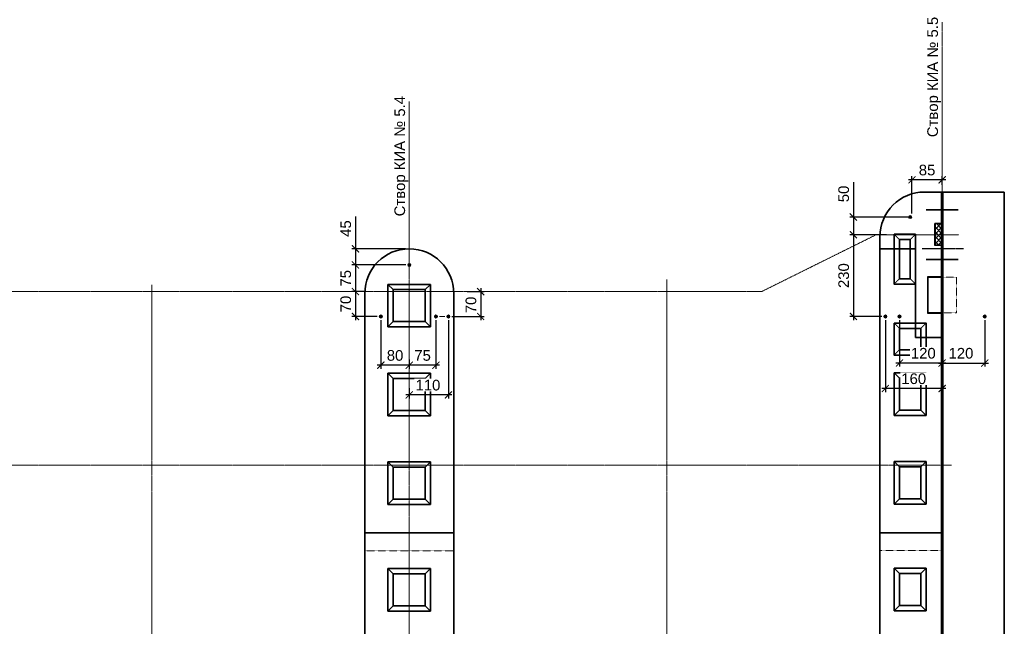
# Model space of a CAD drawing. Header units: millimetres. Extents: x 95890 to 282331, y -102171 to 66892.
# Tile 6 of 20: x 141839 to 169555, y -79646 to -62564. Entities that reach past the tile are written whole.
import ezdxf
from ezdxf.lldxf.tags import DXFTag

# ---------------------------------------------------------------- set-up
doc = ezdxf.new("R2010")
doc.units = ezdxf.units.MM
doc.header["$PDMODE"] = 33
doc.header["$PDSIZE"] = 10
for name, pattern in [('( Hidden )', [0.375, 0.25, -0.125]), ('ACAD_ISO02W100', [15, 12, -3]), ('HIDDEN', [9.525, 6.35, -3.175]), ('осевая', [50.8, 31.75, -6.35, 6.35, -6.35])]:
    doc.linetypes.add(name, pattern=pattern)
for name, color, linetype, lineweight in [('Dim', 7, 'Continuous', 25), ('Бетон', 7, 'Continuous', 50), ('Блоки', 4, 'ACAD_ISO02W100', 35), ('выданая позиция', 151, '( Hidden )', 20), ('ГТО-2_Размеры', 7, 'Continuous', 15), ('Металл', 1, 'Continuous', 25), ('Отдел_Заглавные надписи', 7, 'Continuous', 30), ('шпона в плане', 1, 'Крестик 2', 50)]:
    doc.layers.add(name, color=color, linetype=linetype, lineweight=lineweight)
for name, color, linetype in [('ГП_Штриховки', 7, 'Continuous'), ('Оси', 1, 'осевая'), ('Размеры', 7, 'Continuous'), ('Штриховка', 254, 'Continuous')]:
    doc.layers.add(name, color=color, linetype=linetype)
doc.styles.add('MOSOBL (isocpeur)', font='isocpeur.ttf')
doc.styles.add('ГТО-2', font='arial.ttf')
doc.styles.add('Рогун1', font='arial.ttf')
tags = doc.linetypes.add('Крестик 2', pattern='A,5,-2,["xx",MOSOBL (isocpeur),S=2,R=0,X=-1.5,Y=-0.7],-2', length=9).pattern_tags.tags
tags[6] = DXFTag(74, 10)
doc.dimstyles.new('100 мм', dxfattribs={"dimscale": 100, "dimtxt": 3, "dimasz": 2, "dimexe": 1, "dimexo": 1, "dimgap": 1.2, "dimtad": 1, "dimdec": 1, "dimlfac": 0.1, "dimrnd": 0.0001, "dimtxsty": 'Рогун1', "dimblk": 'ARCHTICK', "dimcen": 2.5, "dimdle": 1, "dimaunit": 1, "dimadec": 1, "dimazin": 0, "dimtfac": 1, "dimtdec": 1, "dimtmove": 1, "dimatfit": 3, "dimldrblk": 'ARCHTICK', "dimfxl": 1, "dimtfill": 1, "dimarcsym": 0})

# ---------------------------------------------------------------- blocks, each defined once
blk = doc.blocks.new('Гробик')
at = {"layer": 'Блоки', "linetype": 'Continuous', "ltscale": 20}
for points in [[(112968, 50298), (112968, 49098)], [(114168, 50298), (112968, 50298)], [(114168, 49098), (114168, 50298)], [(113118, 50148), (113118, 49248)], [(114018, 50148), (113118, 50148)], [(114018, 49248), (114018, 50148)], [(112968, 49098), (114168, 49098)], [(113118, 49248), (114018, 49248)]]:
    blk.add_lwpolyline(points, dxfattribs=at)
at = {"layer": 'Блоки', "linetype": 'Continuous', "lineweight": 20, "ltscale": 20}
for points in [[(112968, 50298), (113118, 50148)], [(114168, 50298), (114018, 50148)], [(112968, 49098), (113118, 49248)], [(114168, 49098), (114018, 49248)]]:
    blk.add_lwpolyline(points, dxfattribs=at)
blk = doc.blocks.new('гробик_узкий')
at = {"layer": 'Блоки', "linetype": 'ByBlock'}
for points in [[(166455, 59104), (166455, 57904)], [(167355, 59104), (166455, 59104)], [(167355, 57904), (167355, 59104)], [(166605, 58954), (166605, 58054)], [(167205, 58954), (166605, 58954)], [(167205, 58054), (167205, 58954)], [(166605, 58054), (167205, 58054)], [(166455, 57904), (167355, 57904)]]:
    blk.add_lwpolyline(points, dxfattribs=at)
at = {"layer": 'Блоки', "linetype": 'ByBlock', "lineweight": 20}
for points in [[(166455, 59104), (166605, 58954)], [(167205, 58954), (167355, 59104)], [(166455, 57904), (166605, 58054)], [(167355, 57904), (167205, 58054)]]:
    blk.add_lwpolyline(points, dxfattribs=at)
blk = doc.blocks.new('_ArchTick')
at = {"color": 0, "linetype": 'ByBlock', "const_width": 0.15}
blk.add_lwpolyline([(-0.5, -0.5), (0.5, 0.5)], dxfattribs=at)
blk = doc.blocks.new('*D207')
at = {"layer": 'Defpoints', "color": 0, "transparency": 16777216}
for p in [(152805, -69471), (151290, -70221), (151595, -70221)]:
    blk.add_point(p, dxfattribs=at)
at = {"layer": 'ГТО-2_Размеры', "color": 0, "lineweight": -2, "transparency": 16777216}
for p, q in [((152705, -69471), (151190, -69471)), ((151290, -69371), (151290, -70321)), ((151495, -70221), (151190, -70221))]:
    blk.add_line(p, q, dxfattribs=at)
at = {"layer": 'ГТО-2_Размеры', "color": 0, "lineweight": -2, "transparency": 16777216, "xscale": 200, "yscale": 200, "zscale": 200}
for p, rotation in [((151290, -69471), 90), ((151290, -70221), 270)]:
    blk.add_blockref('_ArchTick', p, dxfattribs=dict(at, rotation=rotation))
at = {"layer": 'ГТО-2_Размеры', "color": 0, "transparency": 16777216, "insert": (151017, -69846), "char_height": 300, "attachment_point": 5, "rotation": 90, "style": 'Рогун1'}
blk.add_mtext('75', dxfattribs=at)
blk = doc.blocks.new('*D208')
at = {"layer": 'Defpoints', "color": 0, "transparency": 16777216}
for p in [(152801, -69016), (151290, -69471), (151402, -69471)]:
    blk.add_point(p, dxfattribs=at)
at = {"layer": 'ГТО-2_Размеры', "color": 0, "lineweight": -2, "transparency": 16777216}
for p, q in [((151290, -68104), (151290, -69016)), ((151290, -68916), (151290, -69571)), ((152701, -69016), (151190, -69016)), ((151302, -69471), (151190, -69471))]:
    blk.add_line(p, q, dxfattribs=at)
at = {"layer": 'ГТО-2_Размеры', "color": 0, "lineweight": -2, "transparency": 16777216, "xscale": 200, "yscale": 200, "zscale": 200}
for p, rotation in [((151290, -69016), 90), ((151290, -69471), 270)]:
    blk.add_blockref('_ArchTick', p, dxfattribs=dict(at, rotation=rotation))
at = {"layer": 'ГТО-2_Размеры', "color": 0, "transparency": 16777216, "insert": (151017, -68446), "char_height": 300, "attachment_point": 5, "rotation": 90, "style": 'Рогун1', "bg_fill": 3, "box_fill_scale": 1.1, "bg_fill_color": 256, "bg_fill_true_color": 13158600, "bg_fill_transparency": 0}
blk.add_mtext('45', dxfattribs=at)
blk = doc.blocks.new('*D216')
at = {"layer": 'Defpoints', "color": 0, "transparency": 16777216}
for p in [(151632, -70221), (151290, -70921), (152005, -70921)]:
    blk.add_point(p, dxfattribs=at)
at = {"layer": 'ГТО-2_Размеры', "color": 0, "lineweight": -2, "transparency": 16777216}
for p, q in [((151290, -70121), (151290, -71021)), ((151532, -70221), (151190, -70221)), ((151905, -70921), (151190, -70921))]:
    blk.add_line(p, q, dxfattribs=at)
at = {"layer": 'ГТО-2_Размеры', "color": 0, "lineweight": -2, "transparency": 16777216, "xscale": 200, "yscale": 200, "zscale": 200}
for p, rotation in [((151290, -70221), 90), ((151290, -70921), 270)]:
    blk.add_blockref('_ArchTick', p, dxfattribs=dict(at, rotation=rotation))
at = {"layer": 'ГТО-2_Размеры', "color": 0, "transparency": 16777216, "insert": (151017, -70571), "char_height": 300, "attachment_point": 5, "rotation": 90, "style": 'Рогун1'}
blk.add_mtext('70', dxfattribs=at)
blk = doc.blocks.new('*D217')
at = {"layer": 'Defpoints', "color": 0, "transparency": 16777216}
for p in [(152005, -70921), (152805, -72029), (152005, -72294)]:
    blk.add_point(p, dxfattribs=at)
at = {"layer": 'ГТО-2_Размеры', "color": 0, "lineweight": -2, "transparency": 16777216}
for p, q in [((152005, -71021), (152005, -72394)), ((152905, -72294), (151905, -72294)), ((152805, -72129), (152805, -72394))]:
    blk.add_line(p, q, dxfattribs=at)
at = {"layer": 'ГТО-2_Размеры', "color": 0, "lineweight": -2, "transparency": 16777216, "xscale": 200, "yscale": 200, "zscale": 200, "rotation": 180}
blk.add_blockref('_ArchTick', (152005, -72294), dxfattribs=at)
at = {"layer": 'ГТО-2_Размеры', "color": 0, "lineweight": -2, "transparency": 16777216, "xscale": 200, "yscale": 200, "zscale": 200}
blk.add_blockref('_ArchTick', (152805, -72294), dxfattribs=at)
at = {"layer": 'ГТО-2_Размеры', "color": 0, "transparency": 16777216, "insert": (152405, -72020), "char_height": 300, "attachment_point": 5, "style": 'Рогун1'}
blk.add_mtext('80', dxfattribs=at)
blk = doc.blocks.new('*D224')
at = {"layer": 'Defpoints', "color": 0, "transparency": 16777216}
for p in [(154332, -70221), (153905, -70921), (154815, -70921)]:
    blk.add_point(p, dxfattribs=at)
at = {"layer": 'ГТО-2_Размеры', "color": 0, "lineweight": -2, "transparency": 16777216}
for p, q in [((154815, -70121), (154815, -71021)), ((154432, -70221), (154915, -70221)), ((154005, -70921), (154915, -70921))]:
    blk.add_line(p, q, dxfattribs=at)
at = {"layer": 'ГТО-2_Размеры', "color": 0, "lineweight": -2, "transparency": 16777216, "xscale": 200, "yscale": 200, "zscale": 200}
for p, rotation in [((154815, -70221), 90), ((154815, -70921), 270)]:
    blk.add_blockref('_ArchTick', p, dxfattribs=dict(at, rotation=rotation))
at = {"layer": 'ГТО-2_Размеры', "color": 0, "transparency": 16777216, "insert": (154542, -70596), "char_height": 300, "attachment_point": 5, "rotation": 90, "style": 'Рогун1'}
blk.add_mtext('70', dxfattribs=at)
blk = doc.blocks.new('*D225')
at = {"layer": 'Defpoints', "color": 0, "transparency": 16777216}
for p in [(153555, -70921), (152805, -72117), (152805, -72294)]:
    blk.add_point(p, dxfattribs=at)
at = {"layer": 'ГТО-2_Размеры', "color": 0, "lineweight": -2, "transparency": 16777216}
for p, q in [((153555, -71021), (153555, -72394)), ((153655, -72294), (152705, -72294)), ((152805, -72217), (152805, -72394))]:
    blk.add_line(p, q, dxfattribs=at)
at = {"layer": 'ГТО-2_Размеры', "color": 0, "transparency": 16777216, "insert": (153180, -72021), "char_height": 300, "attachment_point": 5, "style": 'Рогун1', "bg_fill": 3, "box_fill_scale": 1.1, "bg_fill_color": 256, "bg_fill_true_color": 13158600, "bg_fill_transparency": 0}
blk.add_mtext('75', dxfattribs=at)
at = {"layer": 'ГТО-2_Размеры', "color": 0, "lineweight": -2, "transparency": 16777216, "xscale": 200, "yscale": 200, "zscale": 200, "rotation": 180}
blk.add_blockref('_ArchTick', (152805, -72294), dxfattribs=at)
at = {"layer": 'ГТО-2_Размеры', "color": 0, "lineweight": -2, "transparency": 16777216, "xscale": 200, "yscale": 200, "zscale": 200}
blk.add_blockref('_ArchTick', (153555, -72294), dxfattribs=at)
blk = doc.blocks.new('*D226')
at = {"layer": 'Defpoints', "color": 0, "transparency": 16777216}
for p in [(153905, -70921), (152805, -72843), (152805, -73130)]:
    blk.add_point(p, dxfattribs=at)
at = {"layer": 'ГТО-2_Размеры', "color": 0, "lineweight": -2, "transparency": 16777216}
for p, q in [((153905, -71021), (153905, -73230)), ((154005, -73130), (152705, -73130)), ((152805, -72943), (152805, -73230))]:
    blk.add_line(p, q, dxfattribs=at)
at = {"layer": 'ГТО-2_Размеры', "color": 0, "lineweight": -2, "transparency": 16777216, "xscale": 200, "yscale": 200, "zscale": 200}
blk.add_blockref('_ArchTick', (153905, -73130), dxfattribs=at)
at = {"layer": 'ГТО-2_Размеры', "color": 0, "transparency": 16777216, "insert": (153330, -72856), "char_height": 300, "attachment_point": 5, "style": 'Рогун1', "bg_fill": 3, "box_fill_scale": 1.1, "bg_fill_color": 256, "bg_fill_true_color": 13158600, "bg_fill_transparency": 0}
blk.add_mtext('110', dxfattribs=at)
at = {"layer": 'ГТО-2_Размеры', "color": 0, "lineweight": -2, "transparency": 16777216, "xscale": 200, "yscale": 200, "zscale": 200, "rotation": 180}
blk.add_blockref('_ArchTick', (152805, -73130), dxfattribs=at)
blk = doc.blocks.new('*D232')
at = {"layer": 'Defpoints', "color": 0, "transparency": 16777216}
for p in [(166338, -68621), (165307, -70921), (166206, -70921)]:
    blk.add_point(p, dxfattribs=at)
at = {"layer": 'ГТО-2_Размеры', "color": 0, "lineweight": -2, "transparency": 16777216}
for p, q in [((166238, -68621), (165207, -68621)), ((165307, -68521), (165307, -71021)), ((166106, -70921), (165207, -70921))]:
    blk.add_line(p, q, dxfattribs=at)
at = {"layer": 'ГТО-2_Размеры', "color": 0, "lineweight": -2, "transparency": 16777216, "xscale": 200, "yscale": 200, "zscale": 200}
for p, rotation in [((165307, -68621), 90), ((165307, -70921), 270)]:
    blk.add_blockref('_ArchTick', p, dxfattribs=dict(at, rotation=rotation))
at = {"layer": 'ГТО-2_Размеры', "color": 0, "transparency": 16777216, "insert": (165034, -69771), "char_height": 300, "attachment_point": 5, "rotation": 90, "style": 'Рогун1'}
blk.add_mtext('230', dxfattribs=at)
blk = doc.blocks.new('*D233')
at = {"layer": 'Defpoints', "color": 0, "transparency": 16777216}
for p in [(166605, -70921), (166605, -72233), (167805, -72199)]:
    blk.add_point(p, dxfattribs=at)
at = {"layer": 'ГТО-2_Размеры', "color": 0, "lineweight": -2, "transparency": 16777216}
for p, q in [((166605, -71021), (166605, -72333)), ((167905, -72233), (166505, -72233)), ((167805, -72299), (167805, -72333))]:
    blk.add_line(p, q, dxfattribs=at)
at = {"layer": 'ГТО-2_Размеры', "color": 0, "lineweight": -2, "transparency": 16777216, "xscale": 200, "yscale": 200, "zscale": 200, "rotation": 180}
blk.add_blockref('_ArchTick', (166605, -72233), dxfattribs=at)
at = {"layer": 'ГТО-2_Размеры', "color": 0, "transparency": 16777216, "insert": (167275, -71959), "char_height": 300, "attachment_point": 5, "style": 'Рогун1', "bg_fill": 3, "box_fill_scale": 1.1, "bg_fill_color": 256, "bg_fill_true_color": 13158600, "bg_fill_transparency": 0}
blk.add_mtext('120', dxfattribs=at)
at = {"layer": 'ГТО-2_Размеры', "color": 0, "lineweight": -2, "transparency": 16777216, "xscale": 200, "yscale": 200, "zscale": 200}
blk.add_blockref('_ArchTick', (167805, -72233), dxfattribs=at)
blk = doc.blocks.new('*D234')
at = {"layer": 'Defpoints', "color": 0, "transparency": 16777216}
for p in [(169005, -70921), (167805, -72199), (169005, -72233)]:
    blk.add_point(p, dxfattribs=at)
at = {"layer": 'ГТО-2_Размеры', "color": 0, "lineweight": -2, "transparency": 16777216}
for p, q in [((169005, -71021), (169005, -72333)), ((167705, -72233), (169105, -72233)), ((167805, -72299), (167805, -72333))]:
    blk.add_line(p, q, dxfattribs=at)
at = {"layer": 'ГТО-2_Размеры', "color": 0, "lineweight": -2, "transparency": 16777216, "xscale": 200, "yscale": 200, "zscale": 200}
blk.add_blockref('_ArchTick', (169005, -72233), dxfattribs=at)
at = {"layer": 'ГТО-2_Размеры', "color": 0, "transparency": 16777216, "insert": (168335, -71959), "char_height": 300, "attachment_point": 5, "style": 'Рогун1', "bg_fill": 3, "box_fill_scale": 1.1, "bg_fill_color": 256, "bg_fill_true_color": 13158600, "bg_fill_transparency": 0}
blk.add_mtext('120', dxfattribs=at)
at = {"layer": 'ГТО-2_Размеры', "color": 0, "lineweight": -2, "transparency": 16777216, "xscale": 200, "yscale": 200, "zscale": 200, "rotation": 180}
blk.add_blockref('_ArchTick', (167805, -72233), dxfattribs=at)
blk = doc.blocks.new('*D235')
at = {"layer": 'Defpoints', "color": 0, "transparency": 16777216}
for p in [(166955, -68121), (165307, -68621), (166338, -68621)]:
    blk.add_point(p, dxfattribs=at)
at = {"layer": 'ГТО-2_Размеры', "color": 0, "lineweight": -2, "transparency": 16777216}
for p, q in [((165307, -67137), (165307, -68121)), ((166855, -68121), (165207, -68121)), ((165307, -68021), (165307, -68721)), ((166238, -68621), (165207, -68621))]:
    blk.add_line(p, q, dxfattribs=at)
at = {"layer": 'ГТО-2_Размеры', "color": 0, "lineweight": -2, "transparency": 16777216, "xscale": 200, "yscale": 200, "zscale": 200}
for p, rotation in [((165307, -68121), 90), ((165307, -68621), 270)]:
    blk.add_blockref('_ArchTick', p, dxfattribs=dict(at, rotation=rotation))
at = {"layer": 'ГТО-2_Размеры', "color": 0, "transparency": 16777216, "insert": (165034, -67471), "char_height": 300, "attachment_point": 5, "rotation": 90, "style": 'Рогун1'}
blk.add_mtext('50', dxfattribs=at)
blk = doc.blocks.new('*D236')
at = {"layer": 'Defpoints', "color": 0, "transparency": 16777216}
for p in [(166955, -67073), (167805, -67317), (166955, -68121)]:
    blk.add_point(p, dxfattribs=at)
at = {"layer": 'ГТО-2_Размеры', "color": 0, "lineweight": -2, "transparency": 16777216}
for p, q in [((166955, -68021), (166955, -66973)), ((167805, -67217), (167805, -66973)), ((167905, -67073), (166855, -67073))]:
    blk.add_line(p, q, dxfattribs=at)
at = {"layer": 'ГТО-2_Размеры', "color": 0, "transparency": 16777216, "insert": (167380, -66800), "char_height": 300, "attachment_point": 5, "style": 'Рогун1', "bg_fill": 3, "box_fill_scale": 1.1, "bg_fill_color": 256, "bg_fill_true_color": 13158600, "bg_fill_transparency": 0}
blk.add_mtext('85', dxfattribs=at)
at = {"layer": 'ГТО-2_Размеры', "color": 0, "lineweight": -2, "transparency": 16777216, "xscale": 200, "yscale": 200, "zscale": 200, "rotation": 180}
blk.add_blockref('_ArchTick', (166955, -67073), dxfattribs=at)
at = {"layer": 'ГТО-2_Размеры', "color": 0, "lineweight": -2, "transparency": 16777216, "xscale": 200, "yscale": 200, "zscale": 200}
blk.add_blockref('_ArchTick', (167805, -67073), dxfattribs=at)
blk = doc.blocks.new('*D237')
at = {"layer": 'Defpoints', "color": 0, "transparency": 16777216}
for p in [(166206, -70921), (167805, -72682), (166206, -72949)]:
    blk.add_point(p, dxfattribs=at)
at = {"layer": 'ГТО-2_Размеры', "color": 0, "lineweight": -2, "transparency": 16777216}
for p, q in [((166206, -71021), (166206, -73049)), ((167805, -72782), (167805, -73049)), ((167905, -72949), (166106, -72949))]:
    blk.add_line(p, q, dxfattribs=at)
at = {"layer": 'ГТО-2_Размеры', "color": 0, "lineweight": -2, "transparency": 16777216, "xscale": 200, "yscale": 200, "zscale": 200, "rotation": 180}
blk.add_blockref('_ArchTick', (166206, -72949), dxfattribs=at)
at = {"layer": 'ГТО-2_Размеры', "color": 0, "lineweight": -2, "transparency": 16777216, "xscale": 200, "yscale": 200, "zscale": 200}
blk.add_blockref('_ArchTick', (167805, -72949), dxfattribs=at)
at = {"layer": 'ГТО-2_Размеры', "color": 0, "transparency": 16777216, "insert": (167005, -72676), "char_height": 300, "attachment_point": 5, "style": 'Рогун1', "bg_fill": 3, "box_fill_scale": 1.1, "bg_fill_color": 256, "bg_fill_true_color": 13158600, "bg_fill_transparency": 0}
blk.add_mtext('160', dxfattribs=at)

msp = doc.modelspace()

# ---------------------------------------------------------------- hatches: boundary and pattern name
at = {"layer": 'ГП_Штриховки', "true_color": 0x000000, "transparency": 33554610}
h = msp.add_hatch(color=18, dxfattribs=at)
h.dxf.hatch_style = 1
h.paths.add_polyline_path([(166948.6166084, -68121.3897697, 1), (166860.6166084, -68121.3897697, 1)])
h = msp.add_hatch(color=18, dxfattribs=at)
h.dxf.hatch_style = 1
h.paths.add_polyline_path([(152848.6166136, -69471.3897689, 1), (152760.6166136, -69471.3897689, 1)])
h = msp.add_hatch(color=18, dxfattribs=at)
h.dxf.hatch_style = 1
h.paths.add_polyline_path([(152048.6147234, -70921.3897711, 1), (151960.6147234, -70921.3897711, 1)])
h = msp.add_hatch(color=18, dxfattribs=at)
h.dxf.hatch_style = 1
edge = h.paths.add_edge_path()
edge.add_arc((153549.4310061, -70920.5929937), 38.822575, 0, 360)
h = msp.add_hatch(color=18, dxfattribs=at)
h.dxf.hatch_style = 1
edge = h.paths.add_edge_path()
edge.add_arc((153899.4310061, -70920.5929936), 38.822575, 0, 360)
h = msp.add_hatch(color=18, dxfattribs=at)
h.dxf.hatch_style = 1
h.paths.add_polyline_path([(166162.2918008, -70921.3897711, 1), (166250.2918008, -70921.3897711, 1)])
h = msp.add_hatch(color=18, dxfattribs=at)
h.dxf.hatch_style = 1
h.paths.add_polyline_path([(166560.6166084, -70921.3897711, 1), (166648.6166084, -70921.3897711, 1)])
h = msp.add_hatch(color=18, dxfattribs=at)
h.dxf.hatch_style = 1
h.paths.add_polyline_path([(169048.6166084, -70921.3897711, -1), (168960.6166084, -70921.3897711, -1)])
at = {"layer": 'Штриховка'}
h = msp.add_hatch(dxfattribs=at)
h.set_pattern_fill('ANSI37', color=256, scale=30)
h.set_pattern_definition([(45, (0, -129120), (-67.35192, 67.35192), []), (135, (0, -129120), (-67.35192, -67.35192), [])])
h.paths.add_polyline_path([(167789.6165757, -68916.3789), (167604.6165757, -68916.3789), (167604.6165757, -68316.3789), (167789.6165757, -68316.3789)])

# ---------------------------------------------------------------- linework, layer by layer
at = {"lineweight": 20}
for centre in [(166904.6166084, -68121.3897697), (166904.6166084, -68121.3897697), (152804.6166136, -69471.3897689), (152004.6147234, -70921.3897711), (152004.6147234, -70921.3897711), (153554.6166084, -70921.3897711), (153904.6166084, -70921.3897711), (166206.2918008, -70921.3897711), (166604.6166084, -70921.3897711), (169004.6166084, -70921.3897711)]:
    msp.add_circle(centre, 44, dxfattribs=at)
at = {"layer": 'Бетон', "color": 2, "lineweight": 35, "ltscale": 10}
msp.add_line((169554.6165756, -67416.3789), (169539.2708311, -92516.3789), dxfattribs=at)
at = {"layer": 'Бетон', "color": 2, "lineweight": 35}
msp.add_line((167054.1651164, -71516.3059252), (167789.6165757, -71516.3059252), dxfattribs=at)
msp.add_lwpolyline([(167789.6165757, -67416.3789), (167304.6165773, -67416.3789, 0.4142135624), (166054.6165773, -68666.3789), (166054.6165773, -80531.3778918)], format="xyb", dxfattribs=at)
for points in [[(167789.6165757, -91866.0020721), (167789.6165757, -67416.3789)], [(167789.6165757, -68916.3789), (167604.6165757, -68916.3789), (167604.6165757, -68316.3789)], [(167054.1651164, -69016.3789), (166054.6165773, -69016.3789)], [(167054.1651164, -69016.3789), (167054.1651164, -71516.3059252)], [(167789.6165757, -69816.3789), (167404.6165757, -69816.3789), (167404.6165757, -70816.3789)], [(151554.6154532, -80531.3778918), (151554.615491, -70266.3778918)], [(154054.6154511, -70266.0618866), (154054.6154511, -80531.3778918)], [(167404.6165757, -70816.3789), (167789.6165757, -70816.3789)]]:
    msp.add_lwpolyline(points, dxfattribs=at)
at = {"layer": 'Бетон', "color": 2, "lineweight": 35, "ltscale": 10}
msp.add_lwpolyline([(168289.1196862, -96016.3789), (167819.6165757, -96016.3789), (167819.6165757, -67416.3789), (169554.6165749, -67416.3789)], dxfattribs=at)
at = {"layer": 'Бетон', "color": 2, "lineweight": 30}
msp.add_lwpolyline([(167789.6165757, -68316.3789), (167604.6165757, -68316.3789)], dxfattribs=at)
at = {"layer": 'Бетон', "color": 2, "lineweight": 35}
msp.add_arc((152804.615491, -70266.3778918), 1250, 0, 180, dxfattribs=at)
at = {"layer": 'Блоки', "ltscale": 0.5}
msp.add_line((166054.6165773, -77016.3788999), (167789.6165757, -77016.3788999), dxfattribs=at)
at = {"layer": 'Блоки', "linetype": 'Continuous'}
for points in [[(166453.2587976, -68607.1817739), (167053.2587976, -68607.1817739), (167053.2587976, -70007.1817739), (166453.2587976, -70007.1817739)], [(166603.2587976, -68757.1817739), (166903.2587976, -68757.1817739), (166903.2587976, -69857.1817739), (166603.2587976, -69857.1817739)], [(166453.2587984, -71107.0690738), (167353.2587984, -71107.0690738), (167353.2587984, -72007.0690738), (166453.2587984, -72007.0690738)], [(166603.2587984, -71257.0690738), (167203.2587984, -71257.0690738), (167203.2587984, -71857.0690738), (166603.2587984, -71857.0690738)]]:
    msp.add_lwpolyline(points, close=True, dxfattribs=at)
at = {"layer": 'Блоки', "lineweight": 20, "ltscale": 0.1}
for points in [[(166453.2587976, -68607.1817739), (166603.2587976, -68757.1817739)], [(167053.2587976, -68607.1817739), (166903.2587976, -68757.1817739)], [(166453.2587976, -70007.1817739), (166603.2587976, -69857.1817739)], [(167053.2587976, -70007.1817739), (166903.2587976, -69857.1817739)], [(166453.2587984, -71107.0690738), (166603.2587984, -71257.0690738)], [(167203.2587984, -71257.0690738), (167353.2587984, -71107.0690738)], [(166453.2587984, -72007.0690738), (166603.2587984, -71857.0690738)], [(167203.2587984, -71857.0690738), (167353.2587984, -72007.0690738)]]:
    msp.add_lwpolyline(points, dxfattribs=at)
at = {"layer": 'Блоки', "ltscale": 0.5}
msp.add_lwpolyline([(151554.6157267, -77016.3789), (154054.6157095, -77016.3789)], dxfattribs=at)
at = {"layer": 'выданая позиция', "linetype": 'HIDDEN', "ltscale": 0.5}
msp.add_line((166054.6165773, -77511.8151073), (167789.6165757, -77511.8151073), dxfattribs=at)
for points in [[(167819.6165757, -69816.3789), (168204.6165757, -69816.3789), (168204.6165757, -70816.3789), (167789.6165757, -70816.3789)], [(151554.6157251, -77516.3789), (154054.6157095, -77516.3789)]]:
    msp.add_lwpolyline(points, dxfattribs=at)
at = {"layer": 'ГТО-2_Размеры'}
msp.add_line((153651.8436371, -70921.3626436), (153802.3875877, -70921.3126167), dxfattribs=at)
at = {"layer": 'Металл', "lineweight": 30}
for points in [[(167789.6165757, -68306.3789), (167594.6165757, -68306.3789)], [(167789.6165757, -68926.3789), (167594.6165757, -68926.3789), (167594.6165757, -68306.3789)], [(167789.6165757, -69806.3789), (167394.6165757, -69806.3789), (167394.6165757, -70826.3789)], [(167394.6165757, -70826.3789), (167789.6165757, -70826.3789)]]:
    msp.add_lwpolyline(points, dxfattribs=at)
at = {"layer": 'Оси', "linetype": 'осевая', "lineweight": 15, "ltscale": 0.5}
msp.add_line((102790.0624094, -75106.3789), (168071.3070265, -75106.3789), dxfattribs=at)
for points in [[(167804.6165757, -62638.2620486), (167804.6165757, -101148.4866851)], [(152804.6161421, -64865.1815789), (152804.6161421, -89632.3160295)], [(102790.0624094, -70224.032622), (162734.9732593, -70214.3391287), (165935.0004839, -68625.9344182), (168273.6323831, -68625.9344182)], [(145554.6165757, -96485.8834246), (145554.6165757, -70027.0758536)], [(160054.6165759, -96485.8834246), (160054.6165759, -69878.874324)]]:
    msp.add_lwpolyline(points, dxfattribs=at)
at = {"layer": 'Оси', "linetype": 'осевая', "ltscale": 0.5}
msp.add_lwpolyline([(168404.6165757, -69016.3789), (167236.4046132, -69016.3789)], dxfattribs=at)
at = {"layer": 'шпона в плане', "lineweight": 35}
for points in [[(167354.6165799, -67916.3789), (168254.6165799, -67916.3789)], [(167354.6165799, -69316.3789), (168254.6165799, -69316.3789)]]:
    msp.add_lwpolyline(points, dxfattribs=at)

# ---------------------------------------------------------------- block references
at = {"layer": 'Dim', "lineweight": 30}
for p in [(39236.459643, -120314.4682024), (39236.459643, -122814.4682024), (39236.4596353, -125314.4682025), (39236.4599118, -128314.1497695)]:
    msp.add_blockref('Гробик', p, dxfattribs=at)
at = {"layer": 'Размеры'}
for p in [(0.0000023, -131610.8797682), (0.0000023, -134110.8797682), (0.0000023, -137110.8797682)]:
    msp.add_blockref('гробик_узкий', p, dxfattribs=at)

# ---------------------------------------------------------------- texts
at = {"layer": 'Отдел_Заглавные надписи', "insert": (167581.9533737, -64177.7906714), "char_height": 300, "width": 5865.721254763, "attachment_point": 5, "rotation": 90, "style": 'ГТО-2'}
msp.add_mtext('\\pxqc;Створ КИА № 5.5', dxfattribs=at)

# ---------------------------------------------------------------- dimensions: what is measured, and where the dimension line sits
at = {"layer": 'ГТО-2_Размеры'}
for base, p1, p2, angle, override, picture, middle in [((165307.2349315, -68621.3897675), (166954.6166084, -68121.3897697), (166337.8570885, -68621.3897675), 90, {"dimtxt": 3, "dimdec": 6, "dimtfill": 0}, '*D235', (165438.8002192, -67471.3897657)), ((165307.2349314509, -70921.3897710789), (166337.8570884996, -68621.3897675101), (166206.2918007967, -70921.3897710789), 90, {"dimtxt": 3, "dimdec": 6, "dimtfill": 0}, '*D232', (165307.2349314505, -69771.3897692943)), ((151289.9354871, -70221.3897689), (152804.6166136, -69471.3897689), (151594.7497223, -70221.3897689), 90, {"dimdec": 6, "dimtfill": 0}, '*D207', (151289.9354871, -69846.3897689)), ((151289.9354871, -70921.3897711), (151632.3810641, -70221.3897689), (152004.6147234, -70921.3897711), 90, {"dimdec": 6, "dimtfill": 0}, '*D216', (151289.9354871, -70571.38977)), ((154814.7322818, -70921.3897711), (154332.0203237, -70221.389769), (153904.6166084, -70921.3897711), 90, {"dimtxt": 3, "dimdec": 6, "dimtfill": 0}, '*D224', (154814.7322818, -70596.38977)), ((152004.614723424, -72293.6093809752), (152804.6147287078, -72028.8190128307), (152004.614723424, -70921.3897710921), 180, {"dimdec": 6, "dimtfill": 0}, '*D217', (152404.6147260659, -72293.6093809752))]:
    dim = msp.add_linear_dim(base=base, p1=p1, p2=p2, angle=angle, dimstyle='100 мм', override=override, dxfattribs=at)
    dim.commit()
    dim.dimension.update_dxf_attribs({"geometry": picture, "text_midpoint": middle, "dimtype": 160})

# ---------------------------------------------------------------- next in the draw order: dimensions: what is measured, and where the dimension line sits
for base, p1, p2, override, picture, middle in [((166954.6166084, -67073.0752699), (167804.6166084, -67317.0467329), (166954.6166084, -68121.3897697), {"dimtxt": 3, "dimdec": 6}, '*D236', (167379.6166084, -67073.0752699)), ((152804.6166136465, -72293.6093808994), (153554.6166083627, -70921.3897710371), (152804.6166136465, -72117.1559551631), {"dimtxt": 3, "dimdec": 6, "dimtfill": 1}, '*D225', (153179.6166110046, -72293.6093808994)), ((166604.6166084, -72232.5706573), (167804.6166084, -72198.9876114), (166604.6166084, -70921.3897711), {"dimtxt": 3, "dimdec": 6}, '*D233', (167274.6166084, -72232.5706573))]:
    dim = msp.add_linear_dim(base=base, p1=p1, p2=p2, angle=180, dimstyle='100 мм', override=override, dxfattribs=at)
    dim.commit()
    dim.dimension.update_dxf_attribs({"geometry": picture, "text_midpoint": middle, "dimtype": 160})
dim = msp.add_linear_dim(base=(151289.9354871, -69471.3897689), p1=(152800.6435611, -69016.3842023), p2=(151402.0770678, -69471.3897689), angle=90, text='45', dimstyle='100 мм', override={"dimdec": 6}, dxfattribs=at)
dim.commit()
dim.dimension.update_dxf_attribs({"geometry": '*D208', "text_midpoint": (150924.4321823, -68446.1241535), "dimtype": 160})

# ---------------------------------------------------------------- next in the draw order: texts
at = {"layer": 'Отдел_Заглавные надписи', "insert": (152581.952289, -66407.4864519), "char_height": 300, "width": 5865.721254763, "attachment_point": 5, "rotation": 90, "style": 'ГТО-2'}
msp.add_mtext('\\pxqc;Створ КИА № 5.4', dxfattribs=at)

# ---------------------------------------------------------------- next in the draw order: dimensions: what is measured, and where the dimension line sits
at = {"layer": 'ГТО-2_Размеры'}
dim = msp.add_linear_dim(base=(152804.6166136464, -73129.5769623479), p1=(153904.6166083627, -70921.3897710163), p2=(152804.6166136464, -72842.6032952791), angle=180, dimstyle='100 мм', override={"dimtxt": 3, "dimdec": 6}, dxfattribs=at)
dim.commit()
dim.dimension.update_dxf_attribs({"geometry": '*D226', "text_midpoint": (153329.6166110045, -73129.5769623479), "dimtype": 160})
dim = msp.add_linear_dim(base=(169004.6166084, -72232.5706573), p1=(167804.6166084, -72198.9876114), p2=(169004.6166084, -70921.3897711), dimstyle='100 мм', override={"dimtxt": 3, "dimdec": 6}, dxfattribs=at)
dim.commit()
dim.dimension.update_dxf_attribs({"geometry": '*D234', "text_midpoint": (168334.6166084, -72232.5706573), "dimtype": 160})

# ---------------------------------------------------------------- next in the draw order: dimensions: what is measured, and where the dimension line sits
dim = msp.add_linear_dim(base=(166206.2918008, -72949.1731501), p1=(167804.6166084, -72681.7137357), p2=(166206.2918008, -70921.3897711), angle=180, text='160', dimstyle='100 мм', override={"dimtxt": 3, "dimdec": 6}, dxfattribs=at)
dim.commit()
dim.dimension.update_dxf_attribs({"geometry": '*D237', "text_midpoint": (167005.4542046, -72949.1731501), "dimtype": 160})

doc.saveas('drawing.dxf')
